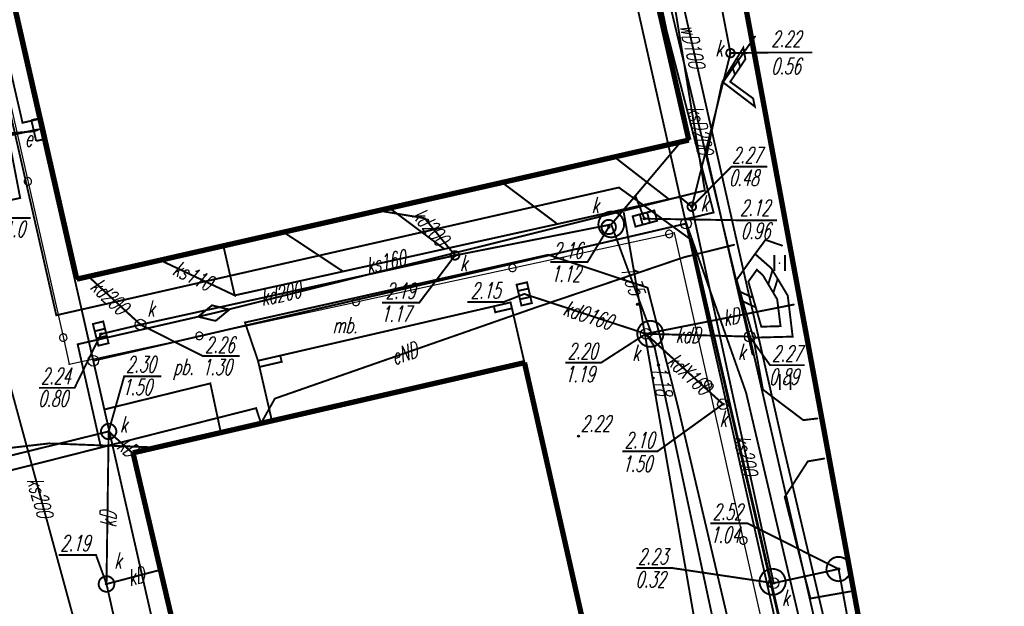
# Model space of a CAD drawing. Extents: x 6425777 to 6426103, y 6050596 to 6051176.
# Tile 47 of 72: x 6425870 to 6425916, y 6050905 to 6050932. Entities that reach past the tile are written whole.
import ezdxf

# ---------------------------------------------------------------- set-up
doc = ezdxf.new("R2010")
doc.units = 0
doc.header["$MEASUREMENT"] = 0
for name, pattern in [('GUZ', [1.5, 1, -0.5]), ('KOR', [4, 3, -1]), ('WRU', [1.5, 1, -0.5])]:
    doc.linetypes.add(name, pattern=pattern)
doc.layers.get('0').update_dxf_attribs({"linetype": 'CONTINUOUS'})
for name, color, linetype in [('202_punkt_graniczny', 7, 'CONTINUOUS'), ('218_kontur_uzytku_gruntowego', 96, 'GUZ'), ('219_dzialka_ewidencyjna', 7, 'CONTINUOUS'), ('312_budynek_ewidencyjny', 7, 'CONTINUOUS'), ('346_Wiata__taras_odkryty_na_podporach___obrys', 7, 'WRU'), ('449_Sciana_oporowa_rysunek', 7, 'CONTINUOUS'), ('450_Sciana_oporowa_symb__krawedz', 7, 'CONTINUOUS'), ('622_Punkt_rzednej_przewodu_SKPOD', 36, 'CONTINUOUS'), ('622_Punkt_rzednej_przewodu_SKPOD_Atr2', 36, 'CONTINUOUS'), ('625_Punkt_rzednej_przewodu_SEPOD_Atr2', 1, 'CONTINUOUS'), ('625_Punkt_rzednej_przewodu_SEPOD_Atr3', 1, 'CONTINUOUS'), ('687_Mufa_na_przewodzie_SEPOD', 7, 'CONTINUOUS'), ('940_Trawnik_symb__poj_', 7, 'CONTINUOUS'), ('chodnik__powierzchnia_', 7, 'WRU'), ('GEO_KOM_kratka_sciekowa', 36, 'CONTINUOUS'), ('GEO_KOM_obszar_utwardzony', 7, 'KOR'), ('GEO_KOM_ogrodzenie', 7, 'CONTINUOUS'), ('GEO_KOM_siec_k', 36, 'CONTINUOUS'), ('GEO_KOM_szafa_elektroenergetyczna', 1, 'CONTINUOUS'), ('jezdnia__powierzchnia_', 7, 'KOR'), ('komora_podziemna___przewod_kanalizacyjny__powierzchnia_', 36, 'CONTINUOUS'), ('kratka_sciekowa__punkt_', 36, 'CONTINUOUS'), ('kraweznik__linia_', 7, 'CONTINUOUS'), ('przewod_elektroenergetyczny__linia_', 1, 'CONTINUOUS'), ('przewod_elektroenergetyczny__linia__Atr1', 1, 'CONTINUOUS'), ('przewod_kanalizacyjny__linia_', 36, 'CONTINUOUS'), ('przewod_kanalizacyjny__linia__Atr1', 36, 'CONTINUOUS'), ('przewod_wodociagowy__linia_', 5, 'CONTINUOUS'), ('przewod_wodociagowy__linia__Atr1', 5, 'CONTINUOUS'), ('punkt_o_okreslonej_wysokosci__siec_kanalizacyjna_', 36, 'CONTINUOUS'), ('punkt_o_okreslonej_wysokosci__siec_kanalizacyjna__Atr2', 36, 'CONTINUOUS'), ('punkt_o_okreslonej_wysokosci__siec_kanalizacyjna__Atr3', 36, 'CONTINUOUS'), ('punkt_wysokosciowy_sztuczny', 7, 'CONTINUOUS'), ('punkt_wysokosciowy_sztuczny_Atr2', 7, 'CONTINUOUS'), ('szafa_elektroenergetyczna__punkt_', 1, 'CONTINUOUS'), ('wlaz___siec_kanalizacyjna__powierzchnia_', 7, 'CONTINUOUS'), ('wlaz___siec_kanalizacyjna__powierzchnia__Atr17', 7, 'CONTINUOUS'), ('wlaz_okragly___siec_kanalizacyjna__punkt_', 7, 'CONTINUOUS'), ('wlaz_okragly___siec_kanalizacyjna__punkt__Atr17', 7, 'CONTINUOUS')]:
    doc.layers.add(name, color=color, linetype=linetype)
doc.styles.get("Standard").update_dxf_attribs({"font": 'simplex.shx', "width": 0.85})

# ---------------------------------------------------------------- blocks, each defined once
blk = doc.blocks.new('202')
at = {"color": 0, "linetype": 'Continuous'}
blk.add_circle((0, 0), 0.5, dxfattribs=at)
blk = doc.blocks.new('801')
at = {"color": 0, "linetype": 'Continuous'}
blk.add_circle((0, 0), 0.1, dxfattribs=at)

msp = doc.modelspace()

# ---------------------------------------------------------------- linework, layer by layer
for p in [(6425899.78, 6050931.68), (6425903.92, 6050931.4), (6425903.37, 6050930.87), (6425902.77, 6050930.62), (6425903.47, 6050930.34), (6425902.36, 6050929.17), (6425902.39, 6050929.28), (6425902.76, 6050929.28), (6425903.83, 6050928.5), (6425903.91, 6050928.12), (6425869.64, 6050927.36), (6425870.47, 6050927.55), (6425870.18, 6050926.96), (6425870.28, 6050927.03), (6425870.41, 6050927.05), (6425900.34, 6050926.34), (6425900.82, 6050926.55), (6425901.66, 6050925.87), (6425897.34, 6050925.76), (6425892.08, 6050924.57), (6425898.32, 6050923.94), (6425901.57, 6050924.19), (6425869.53, 6050923.84), (6425899.89, 6050923.78), (6425900.4, 6050923.89), (6425886.47, 6050923.22), (6425886.81, 6050923.37), (6425897.78, 6050923.14), (6425900.96, 6050923.43), (6425901.98, 6050923.16), (6425888.46, 6050922.89), (6425894.67, 6050922.62), (6425898.74, 6050922.87), (6425900.64, 6050922.84), (6425900.69, 6050922.64), (6425881.86, 6050922.24), (6425897.08, 6050922.48), (6425900.139, 6050922.207), (6425902.95, 6050921.65), (6425904.41, 6050921.88), (6425879.04, 6050921.6), (6425889.38, 6050921.45), (6425903.9, 6050921.19), (6425903.92, 6050921.22), (6425905.19, 6050921.61), (6425876.08, 6050920.93), (6425889.88, 6050921.15), (6425900.58, 6050921.06), (6425905.07, 6050920.79), (6425884.64, 6050920.4), (6425904.005, 6050920.478), (6425904.68, 6050920.55), (6425872.18, 6050920.04), (6425872.83, 6050920.07), (6425903.06, 6050920.01), (6425903.607, 6050919.923), (6425904.287, 6050920.222), (6425893.118, 6050919.348), (6425903.221, 6050919.451), (6425879.57, 6050919.28), (6425898.42, 6050918.86), (6425904.956, 6050919.1), (6425905.45, 6050919.27), (6425878.506, 6050918.815), (6425878.59, 6050918.45), (6425879.321, 6050918.618), (6425891.7, 6050918.77), (6425893.65, 6050918.71), (6425905.73, 6050918.85), (6425871.22, 6050918.35), (6425877.859, 6050918.282), (6425878.674, 6050918.085), (6425873.31, 6050917.47), (6425875.16, 6050917.91), (6425904.214, 6050917.814), (6425905.114, 6050917.839), (6425903.67, 6050917.35), (6425903.84, 6050917.3), (6425905.68, 6050917.35), (6425872.22, 6050916.99), (6425872.95, 6050916.22), (6425903.8, 6050916.52), (6425871.83, 6050916.063), (6425899.4, 6050916.02), (6425905.33, 6050915.23), (6425878.43, 6050915.16), (6425903.5, 6050914.73), (6425904.29, 6050914.87), (6425881.45, 6050914.45), (6425873.47, 6050913.94), (6425880.57, 6050914), (6425902.42, 6050914.19), (6425906.18, 6050913.44), (6425906.84, 6050913.52), (6425873.67, 6050912.91), (6425878.919, 6050912.863), (6425895.66, 6050912.69), (6425905.19, 6050912.44), (6425870.88, 6050912.35), (6425873.31, 6050912.16), (6425874.81, 6050911.91), (6425874.82, 6050911.87), (6425906.39, 6050911.51), (6425907.15, 6050911.64), (6425905.31, 6050909.84), (6425907.83, 6050906.47), (6425873.57, 6050905.77), (6425904.79, 6050905.81), (6425906.51, 6050905.09), (6425908.38, 6050905.42)]:
    msp.add_point(p)
at = {"color": 7}
for p in [(6425897.55, 6050924.33), (6425900.95, 6050921.87), (6425894.24, 6050921.18), (6425898.89, 6050919.64), (6425892.48, 6050918.95), (6425872.406, 6050918.619), (6425880.05, 6050918.01), (6425898.81, 6050917.48), (6425880.66, 6050916.22), (6425893.13, 6050916.13), (6425878.43, 6050915.16), (6425900.32, 6050914.04), (6425881.31, 6050913.41), (6425878.92, 6050912.86)]:
    msp.add_point(p, dxfattribs=at)
at = {"layer": '202_punkt_graniczny', "color": 7}
for p in [(6425900.69, 6050922.64), (6425872.95, 6050916.22)]:
    msp.add_point(p, dxfattribs=at)
at = {"layer": '218_kontur_uzytku_gruntowego', "linetype": 'GUZ', "const_width": 0.09}
for points in [[(6425888.87, 6050975.2), (6425900.69, 6050922.64)], [(6425872.95, 6050916.22), (6425861.54, 6050966.38)], [(6425900.69, 6050922.64), (6425872.95, 6050916.22)], [(6425909.38, 6050884), (6425900.69, 6050922.64)], [(6425893.29, 6050826.83), (6425872.95, 6050916.22)]]:
    msp.add_lwpolyline(points, dxfattribs=at)
at = {"layer": '219_dzialka_ewidencyjna', "linetype": 'Continuous', "const_width": 0.09}
for points in [[(6425900.69, 6050922.64), (6425888.87, 6050975.2)], [(6425872.95, 6050916.22), (6425861.54, 6050966.38)], [(6425900.69, 6050922.64), (6425872.95, 6050916.22)], [(6425909.38, 6050884), (6425900.69, 6050922.64)], [(6425893.29, 6050826.83), (6425872.95, 6050916.22)]]:
    msp.add_lwpolyline(points, dxfattribs=at)
at = {"layer": '312_budynek_ewidencyjny', "linetype": 'Continuous', "const_width": 0.25}
for points in [[(6425911.05, 6050891.85), (6425900.02, 6050951.52)], [(6425895.46, 6050950.08), (6425900.82, 6050926.55)], [(6425872.18, 6050920.04), (6425866.76, 6050943.82)], [(6425900.82, 6050926.55), (6425872.18, 6050920.04)], [(6425874.81, 6050911.91), (6425893.13, 6050916.13)], [(6425893.13, 6050916.13), (6425899.79, 6050886.62)], [(6425881.76, 6050882.25), (6425874.81, 6050911.91)]]:
    msp.add_lwpolyline(points, dxfattribs=at)
at = {"layer": '346_Wiata__taras_odkryty_na_podporach___obrys', "linetype": 'WRU', "const_width": 0.09}
msp.add_lwpolyline([(6425881.31, 6050913.41), (6425880.66, 6050916.22), (6425891.7, 6050918.77), (6425892.48, 6050918.95), (6425893.13, 6050916.13)], dxfattribs=at)
for points in [[(6425891.7, 6050918.77), (6425891.76, 6050918.49), (6425892.54, 6050918.67), (6425892.48, 6050918.95)], [(6425881.7, 6050916.46), (6425881.77, 6050916.17), (6425880.73, 6050915.93), (6425880.66, 6050916.22)]]:
    msp.add_lwpolyline(points, close=True, dxfattribs=at)
at = {"layer": '449_Sciana_oporowa_rysunek', "linetype": 'Continuous', "const_width": 0.09}
msp.add_lwpolyline([(6425903.91, 6050928.12), (6425902.39, 6050929.28), (6425903.37, 6050930.87), (6425903.47, 6050930.34), (6425902.76, 6050929.28), (6425903.83, 6050928.5)], close=True, dxfattribs=at)
for points in [[(6425903.087, 6050930.411), (6425903.228, 6050929.978)], [(6425902.846, 6050930.019), (6425902.981, 6050929.61)]]:
    msp.add_lwpolyline(points, dxfattribs=at)
at = {"layer": '450_Sciana_oporowa_symb__krawedz', "linetype": 'Continuous', "const_width": 0.09}
for points in [[(6425903.92, 6050921.22), (6425904.68, 6050920.55), (6425905.45, 6050919.27), (6425905.68, 6050917.35), (6425903.84, 6050917.3), (6425903.06, 6050920.01)], [(6425904.005, 6050920.478), (6425904.287, 6050920.222), (6425904.956, 6050919.1), (6425905.114, 6050917.839), (6425904.214, 6050917.814), (6425903.607, 6050919.923)]]:
    msp.add_lwpolyline(points, close=True, dxfattribs=at)
for points in [[(6425904.539, 6050919.8), (6425904.737, 6050920.456)], [(6425904.98, 6050920.052), (6425904.777, 6050919.4)], [(6425903.221, 6050919.451), (6425903.823, 6050919.17)], [(6425903.351, 6050919), (6425903.953, 6050918.721)]]:
    msp.add_lwpolyline(points, dxfattribs=at)
at = {"layer": '622_Punkt_rzednej_przewodu_SKPOD', "linetype": 'Continuous'}
for centre in [(6425898.42, 6050918.86), (6425899.4, 6050916.02)]:
    msp.add_circle(centre, 0.05, dxfattribs=at)
at = {"layer": '625_Punkt_rzednej_przewodu_SEPOD_Atr2', "linetype": 'Continuous', "const_width": 0.09}
msp.add_lwpolyline([(6425868.62, 6050923.64), (6425868.992, 6050922.908), (6425870.022, 6050922.908)], dxfattribs=at)
at = {"layer": '687_Mufa_na_przewodzie_SEPOD', "linetype": 'Continuous', "const_width": 0.09}
for points in [[(6425878.506, 6050918.815), (6425877.859, 6050918.282)], [(6425879.321, 6050918.618), (6425878.506, 6050918.815)], [(6425878.674, 6050918.085), (6425879.321, 6050918.618)], [(6425877.859, 6050918.282), (6425878.674, 6050918.085)]]:
    msp.add_lwpolyline(points, dxfattribs=at)
at = {"layer": '940_Trawnik_symb__poj_', "linetype": 'Continuous', "const_width": 0.09}
for points in [[(6425904.82, 6050920.415), (6425904.82, 6050921.165)], [(6425905.32, 6050920.415), (6425905.32, 6050921.165)], [(6425905.08, 6050914.855), (6425905.08, 6050915.605)], [(6425905.58, 6050914.855), (6425905.58, 6050915.605)]]:
    msp.add_lwpolyline(points, dxfattribs=at)
at = {"layer": 'chodnik__powierzchnia_', "linetype": 'WRU', "const_width": 0.09}
for points in [[(6425903.9, 6050921.19), (6425904.41, 6050921.88), (6425905.19, 6050921.61)], [(6425906.84, 6050913.52), (6425906.18, 6050913.44), (6425904.29, 6050914.87), (6425903.84, 6050917.3)], [(6425907.15, 6050911.64), (6425906.39, 6050911.51), (6425905.31, 6050909.84), (6425906.51, 6050905.09), (6425908.38, 6050905.42)]]:
    msp.add_lwpolyline(points, dxfattribs=at)
at = {"layer": 'GEO_KOM_kratka_sciekowa', "linetype": 'Continuous', "const_width": 0.09}
for points in [[(6425892.761, 6050919.78), (6425892.986, 6050918.806), (6425893.474, 6050918.918), (6425893.25, 6050919.892), (6425892.761, 6050919.78)], [(6425893.118, 6050919.348), (6425892.16, 6050918.97), (6425890.451, 6050918.97)], [(6425893.316, 6050919.599), (6425892.83, 6050919.49)], [(6425892.919, 6050919.098), (6425893.407, 6050919.209)]]:
    msp.add_lwpolyline(points, dxfattribs=at)
at = {"layer": 'GEO_KOM_obszar_utwardzony', "linetype": 'KOR', "const_width": 0.09}
msp.add_lwpolyline([(6425900.32, 6050914.04), (6425898.89, 6050919.64), (6425894.24, 6050921.18), (6425880.05, 6050918.01), (6425880.66, 6050916.22), (6425881.31, 6050913.41), (6425878.92, 6050912.86), (6425878.43, 6050915.16), (6425873.47, 6050913.94), (6425872.406, 6050918.619), (6425897.55, 6050924.33), (6425900.95, 6050921.87), (6425905.11, 6050903.91), (6425907.85, 6050891.38), (6425909.16, 6050884.26), (6425906.7, 6050886.11), (6425905.37, 6050892.52)], close=True, dxfattribs=at)
msp.add_lwpolyline([(6425905.37, 6050892.52), (6425900.32, 6050914.04), (6425898.89, 6050919.64), (6425894.24, 6050921.18), (6425880.05, 6050918.01), (6425880.66, 6050916.22), (6425892.48, 6050918.95), (6425893.13, 6050916.13), (6425899.79, 6050886.62)], dxfattribs=at)
at = {"layer": 'GEO_KOM_ogrodzenie', "linetype": 'Continuous'}
msp.add_lwpolyline([(6425868.274, 6050931.762), (6425869.853, 6050924.789), (6425869.853, 6050924.789, 1), (6425869.931, 6050924.447, 1), (6425869.853, 6050924.789), (6425869.931, 6050924.447), (6425871.51, 6050917.474), (6425871.51, 6050917.474, 1), (6425871.588, 6050917.132, 1), (6425871.51, 6050917.474), (6425871.588, 6050917.132), (6425871.83, 6050916.063), (6425871.83, 6050916.063), (6425877.746, 6050917.347), (6425877.746, 6050917.347, 1), (6425878.088, 6050917.421, 1), (6425877.746, 6050917.347), (6425878.088, 6050917.421), (6425885.075, 6050918.938), (6425885.075, 6050918.938, 1), (6425885.417, 6050919.012, 1), (6425885.075, 6050918.938), (6425885.417, 6050919.012), (6425892.404, 6050920.528), (6425892.404, 6050920.528, 1), (6425892.746, 6050920.603, 1), (6425892.404, 6050920.528), (6425892.746, 6050920.603), (6425899.734, 6050922.119), (6425899.734, 6050922.119, 1), (6425900.076, 6050922.193, 1), (6425899.734, 6050922.119), (6425900.076, 6050922.193), (6425900.139, 6050922.207), (6425900.139, 6050922.207), (6425901.692, 6050915.294), (6425901.692, 6050915.294, 1), (6425901.769, 6050914.953, 1), (6425901.692, 6050915.294), (6425901.769, 6050914.953), (6425903.336, 6050907.976), (6425903.336, 6050907.976, 1), (6425903.413, 6050907.635, 1), (6425903.336, 6050907.976), (6425903.413, 6050907.635), (6425904.981, 6050900.659)], format="xyb", dxfattribs=at)
at = {"layer": 'GEO_KOM_siec_k', "linetype": 'Continuous', "const_width": 0.09}
msp.add_lwpolyline([(6425898.81, 6050917.48), (6425893.118, 6050919.348)], dxfattribs=at)
at = {"layer": 'jezdnia__powierzchnia_', "linetype": 'KOR', "const_width": 0.09}
for points in [[(6425861.41, 6050961.36), (6425863.78, 6050951.05), (6425871.22, 6050918.35), (6425897.55, 6050924.33), (6425900.95, 6050921.87)], [(6425903.8, 6050916.52), (6425901.66, 6050925.87), (6425902.36, 6050929.17), (6425903.92, 6050931.4)]]:
    msp.add_lwpolyline(points, dxfattribs=at)
at = {"layer": 'komora_podziemna___przewod_kanalizacyjny__powierzchnia_', "linetype": 'Continuous', "const_width": 0.09}
for points in [[(6425897.79, 6050922.6), (6425897.78, 6050922.72), (6425897.74, 6050922.84), (6425897.68, 6050922.95), (6425897.59, 6050923.05), (6425897.49, 6050923.12), (6425897.38, 6050923.17), (6425897.25, 6050923.2), (6425897.13, 6050923.2), (6425897, 6050923.17), (6425896.89, 6050923.12), (6425896.79, 6050923.05), (6425896.7, 6050922.95), (6425896.64, 6050922.84), (6425896.6, 6050922.72), (6425896.59, 6050922.6), (6425896.6, 6050922.48), (6425896.64, 6050922.36), (6425896.7, 6050922.25), (6425896.79, 6050922.15), (6425896.89, 6050922.08), (6425897, 6050922.03), (6425897.13, 6050922), (6425897.25, 6050922), (6425897.38, 6050922.03), (6425897.49, 6050922.08), (6425897.59, 6050922.15), (6425897.68, 6050922.25), (6425897.74, 6050922.36), (6425897.78, 6050922.48)], [(6425899.01, 6050916.87), (6425899.14, 6050916.88), (6425899.26, 6050916.92), (6425899.37, 6050916.98), (6425899.47, 6050917.06), (6425899.54, 6050917.17), (6425899.6, 6050917.28), (6425899.63, 6050917.41), (6425899.63, 6050917.53), (6425899.6, 6050917.66), (6425899.55, 6050917.78), (6425899.48, 6050917.88), (6425899.39, 6050917.97), (6425899.28, 6050918.03), (6425899.16, 6050918.07), (6425899.03, 6050918.09), (6425898.9, 6050918.08), (6425898.78, 6050918.04), (6425898.67, 6050917.98), (6425898.57, 6050917.9), (6425898.5, 6050917.79), (6425898.44, 6050917.68), (6425898.41, 6050917.55), (6425898.41, 6050917.43), (6425898.44, 6050917.3), (6425898.49, 6050917.18), (6425898.56, 6050917.08), (6425898.65, 6050916.99), (6425898.76, 6050916.93), (6425898.88, 6050916.89)], [(6425904.73, 6050905.26), (6425904.86, 6050905.27), (6425904.98, 6050905.31), (6425905.09, 6050905.37), (6425905.19, 6050905.45), (6425905.26, 6050905.56), (6425905.32, 6050905.67), (6425905.35, 6050905.8), (6425905.35, 6050905.92), (6425905.32, 6050906.05), (6425905.27, 6050906.17), (6425905.2, 6050906.27), (6425905.11, 6050906.36), (6425905, 6050906.42), (6425904.88, 6050906.46), (6425904.75, 6050906.48), (6425904.62, 6050906.47), (6425904.5, 6050906.43), (6425904.39, 6050906.37), (6425904.29, 6050906.29), (6425904.22, 6050906.18), (6425904.16, 6050906.07), (6425904.13, 6050905.94), (6425904.13, 6050905.82), (6425904.16, 6050905.69), (6425904.21, 6050905.57), (6425904.28, 6050905.47), (6425904.37, 6050905.38), (6425904.48, 6050905.32), (6425904.6, 6050905.28)]]:
    msp.add_lwpolyline(points, close=True, dxfattribs=at)
at = {"layer": 'kratka_sciekowa__punkt_', "linetype": 'Continuous', "const_width": 0.09}
for points in [[(6425898.193, 6050922.982), (6425899.206, 6050923.254), (6425899.336, 6050922.772), (6425898.326, 6050922.498)], [(6425873.416, 6050918.061), (6425873.667, 6050917.043), (6425873.188, 6050916.925), (6425872.933, 6050917.941)]]:
    msp.add_lwpolyline(points, close=True, dxfattribs=at)
for points in [[(6425898.53, 6050923.071), (6425898.658, 6050922.59)], [(6425898.869, 6050923.164), (6425898.999, 6050922.682)], [(6425873.019, 6050917.602), (6425873.504, 6050917.724)], [(6425873.102, 6050917.265), (6425873.59, 6050917.387)]]:
    msp.add_lwpolyline(points, dxfattribs=at)
at = {"layer": 'kratka_sciekowa__punkt_', "color": 7}
for p in [(6425898.74, 6050922.87), (6425873.31, 6050917.47)]:
    msp.add_point(p, dxfattribs=at)
at = {"layer": 'kraweznik__linia_', "linetype": 'Continuous', "const_width": 0.13}
msp.add_lwpolyline([(6425914.32, 6050881.81), (6425909.16, 6050884.26), (6425907.85, 6050891.38), (6425909.29, 6050891.67), (6425906.64, 6050903.5), (6425905.11, 6050903.91), (6425900.95, 6050921.87)], dxfattribs=at)
at = {"layer": 'przewod_elektroenergetyczny__linia_', "linetype": 'Continuous', "const_width": 0.09}
for points in [[(6425850.39, 6050907.77), (6425850.49, 6050907.19), (6425858.4, 6050909), (6425855.71, 6050920.75), (6425869.53, 6050923.84), (6425868.95, 6050926.86), (6425866.72, 6050935.22), (6425865.7, 6050937.26), (6425865.15, 6050939.23), (6425865.66, 6050940.38), (6425860.88, 6050961.24), (6425861.9, 6050964.16), (6425862.69, 6050966), (6425862.89, 6050965.93), (6425896.89, 6050970.34), (6425899.35, 6050959.68), (6425908.13, 6050961.8), (6425907.81, 6050963.25), (6425908.78, 6050963.5), (6425908.82, 6050963.38)], [(6425870.41, 6050927.05), (6425870.18, 6050926.96), (6425868.95, 6050926.86), (6425866.72, 6050935.22), (6425865.7, 6050937.26), (6425865.15, 6050939.23), (6425865.66, 6050940.38), (6425860.88, 6050961.24), (6425861.9, 6050964.16), (6425862.69, 6050966), (6425862.89, 6050965.93), (6425896.89, 6050970.34), (6425899.35, 6050959.68), (6425908.34, 6050961.74)], [(6425873.31, 6050912.16), (6425872.22, 6050916.99), (6425878.59, 6050918.45), (6425901.57, 6050924.19), (6425899.36, 6050937.74), (6425896.4, 6050951.73), (6425895.21, 6050952.49), (6425890.48, 6050951.72), (6425882.44, 6050951.72), (6425882.46, 6050952.45)], [(6425870.47, 6050927.55), (6425869.64, 6050927.36), (6425865.38, 6050945.89), (6425866.34, 6050946.17)], [(6425870.41, 6050927.05), (6425870.28, 6050927.03), (6425852.42, 6050923.25), (6425852.64, 6050922.37), (6425844.06, 6050920.06), (6425845.07, 6050915.86), (6425845.54, 6050915.89), (6425845.82, 6050915.94)], [(6425874.51, 6050802.19), (6425870.21, 6050814.83), (6425866.48, 6050825.42), (6425867.55, 6050830.77), (6425865.69, 6050837.55), (6425868.41, 6050844.29), (6425864.36, 6050853.01), (6425863.95, 6050860.39), (6425865.38, 6050869.24), (6425868.52, 6050872.48), (6425878.84, 6050875.02), (6425880.2, 6050873.91), (6425886.12, 6050876.27), (6425898.99, 6050878.65), (6425902.86, 6050879.33), (6425904.88, 6050881.17), (6425903.33, 6050891.16), (6425897.78, 6050923.14)], [(6425880.8, 6050913.29), (6425881.45, 6050914.45), (6425893.65, 6050918.71), (6425900.58, 6050921.06), (6425902.95, 6050921.65)], [(6425855.16, 6050908.84), (6425858.47, 6050908.81), (6425866.96, 6050910.55), (6425880.57, 6050914), (6425880.8, 6050913.29)], [(6425855.46, 6050907.89), (6425867.33, 6050911.94), (6425870.88, 6050912.35), (6425875.91, 6050912.16)]]:
    msp.add_lwpolyline(points, dxfattribs=at)
at = {"layer": 'przewod_kanalizacyjny__linia_', "linetype": 'Continuous', "const_width": 0.09}
for points in [[(6425857.65, 6050956.97), (6425857.79, 6050956.45), (6425880.76, 6050872.11), (6425873.79, 6050869.38)], [(6425898.36, 6050953.31), (6425899.42, 6050947.98), (6425902.77, 6050930.62), (6425900.96, 6050923.43), (6425904.79, 6050905.81)], [(6425895, 6050877.48), (6425910.94, 6050885.61), (6425903.67, 6050917.35), (6425898.84, 6050937.47), (6425901.93, 6050938.17)], [(6425897.19, 6050922.6), (6425900.34, 6050926.34)], [(6425897.34, 6050925.76), (6425899.89, 6050923.78)], [(6425892.08, 6050924.57), (6425894.67, 6050922.62)], [(6425900.96, 6050923.43), (6425900.4, 6050923.89), (6425899.89, 6050923.78), (6425894.67, 6050922.62), (6425889.38, 6050921.45), (6425884.64, 6050920.4), (6425879.57, 6050919.28)], [(6425898.74, 6050922.87), (6425898.32, 6050923.94)], [(6425886.47, 6050923.22), (6425888.46, 6050922.89), (6425889.88, 6050921.15)], [(6425886.81, 6050923.37), (6425889.38, 6050921.45)], [(6425873.31, 6050917.47), (6425875.16, 6050917.91), (6425889.88, 6050921.15), (6425897.19, 6050922.6), (6425899.11, 6050917.4)], [(6425881.86, 6050922.24), (6425884.64, 6050920.4)], [(6425876.08, 6050920.93), (6425879.57, 6050919.28), (6425879.04, 6050921.6)], [(6425872.83, 6050920.07), (6425875.16, 6050917.91)], [(6425898.81, 6050917.48), (6425905.73, 6050918.85)], [(6425898.81, 6050917.48), (6425899.21, 6050916.9), (6425905.9, 6050885.66), (6425906.04, 6050884.96), (6425907.52, 6050882.64), (6425907.88, 6050881.96), (6425909.67, 6050877.51)], [(6425902.42, 6050914.19), (6425898.81, 6050917.48)], [(6425903.67, 6050917.35), (6425898.81, 6050917.48)], [(6425860.43, 6050909.65), (6425873.67, 6050912.91), (6425874.82, 6050911.87)], [(6425873.67, 6050912.91), (6425873.57, 6050905.77), (6425875.5, 6050897.21), (6425877.49, 6050889.57), (6425878.27, 6050885.8), (6425880.47, 6050874.73)], [(6425873.57, 6050905.77), (6425876.09, 6050906.43)], [(6425907.38, 6050878.06), (6425911.7, 6050885.36), (6425907.83, 6050906.47), (6425904.79, 6050905.81)]]:
    msp.add_lwpolyline(points, dxfattribs=at)
at = {"layer": 'przewod_wodociagowy__linia_', "linetype": 'Continuous', "const_width": 0.09}
for points in [[(6425897.36, 6050948.88), (6425900.23, 6050934.34), (6425905.19, 6050912.44), (6425909.89, 6050892.5), (6425915.74, 6050879.5), (6425908.97, 6050879.45), (6425885.13, 6050877.57), (6425871.11, 6050875.9), (6425875.69, 6050858.51)], [(6425910.14, 6050886.3), (6425907.85, 6050896.22), (6425903.5, 6050914.73), (6425900.64, 6050922.84), (6425901.98, 6050923.16), (6425899.78, 6050931.68), (6425898.56, 6050937.51), (6425896.79, 6050947.12), (6425896.53, 6050947.15), (6425896.18, 6050947.09), (6425898.61, 6050947.56), (6425898.65, 6050947.28), (6425900.03, 6050947.83)]]:
    msp.add_lwpolyline(points, dxfattribs=at)
at = {"layer": 'punkt_o_okreslonej_wysokosci__siec_kanalizacyjna_', "color": 34}
for p in [(6425902.77, 6050930.62), (6425900.96, 6050923.43), (6425898.74, 6050922.87), (6425897.08, 6050922.48), (6425889.88, 6050921.15), (6425873.31, 6050917.47), (6425875.16, 6050917.91), (6425898.81, 6050917.48), (6425903.67, 6050917.35), (6425902.42, 6050914.19), (6425873.67, 6050912.91), (6425907.83, 6050906.47), (6425873.57, 6050905.77), (6425904.79, 6050905.81)]:
    msp.add_point(p, dxfattribs=at)
at = {"layer": 'punkt_o_okreslonej_wysokosci__siec_kanalizacyjna__Atr2', "linetype": 'Continuous', "const_width": 0.09}
for points in [[(6425902.77, 6050930.62), (6425904.67, 6050930.65), (6425906.598, 6050930.65)], [(6425900.96, 6050923.43), (6425902.808, 6050925.301), (6425904.492, 6050925.301)], [(6425898.74, 6050922.87), (6425903.216, 6050922.796), (6425904.94, 6050922.796)], [(6425897.08, 6050922.48), (6425896.081, 6050920.844), (6425894.343, 6050920.844)], [(6425889.88, 6050921.15), (6425888.211, 6050918.945), (6425886.459, 6050918.945)], [(6425875.16, 6050917.91), (6425878.072, 6050916.445), (6425879.797, 6050916.445)], [(6425873.31, 6050917.47), (6425872.079, 6050914.954), (6425870.404, 6050914.954)], [(6425898.81, 6050917.48), (6425896.72, 6050916.13), (6425895.048, 6050916.13)], [(6425903.67, 6050917.35), (6425904.622, 6050916.013), (6425906.246, 6050916.013)], [(6425873.67, 6050912.91), (6425874.398, 6050915.491), (6425876.136, 6050915.491)], [(6425902.42, 6050914.19), (6425899.357, 6050911.981), (6425897.706, 6050911.981)], [(6425907.83, 6050906.47), (6425903.558, 6050908.614), (6425901.827, 6050908.614)], [(6425873.57, 6050905.77), (6425873.079, 6050907.127), (6425871.335, 6050907.127)], [(6425904.79, 6050905.81), (6425900.02, 6050906.52), (6425898.364, 6050906.52)]]:
    msp.add_lwpolyline(points, dxfattribs=at)
at = {"layer": 'punkt_wysokosciowy_sztuczny', "linetype": 'Continuous'}
msp.add_circle((6425895.66, 6050912.69), 0.045, dxfattribs=at)
at = {"layer": 'szafa_elektroenergetyczna__punkt_', "linetype": 'Continuous', "const_width": 0.09}
for points in [[(6425870.543, 6050927.593), (6425870.055, 6050927.482)], [(6425870.765, 6050926.618), (6425870.543, 6050927.593)], [(6425870.277, 6050926.507), (6425870.055, 6050927.482)], [(6425870.765, 6050926.618), (6425870.277, 6050926.507)]]:
    msp.add_lwpolyline(points, dxfattribs=at)
at = {"layer": 'wlaz___siec_kanalizacyjna__powierzchnia_', "linetype": 'Continuous', "const_width": 0.09}
for points in [[(6425902.97, 6050930.62), (6425902.97, 6050930.66), (6425902.95, 6050930.7), (6425902.93, 6050930.74), (6425902.9, 6050930.77), (6425902.87, 6050930.79), (6425902.83, 6050930.81), (6425902.79, 6050930.82), (6425902.75, 6050930.82), (6425902.71, 6050930.81), (6425902.67, 6050930.79), (6425902.64, 6050930.77), (6425902.61, 6050930.74), (6425902.59, 6050930.7), (6425902.57, 6050930.66), (6425902.57, 6050930.62), (6425902.57, 6050930.58), (6425902.59, 6050930.54), (6425902.61, 6050930.5), (6425902.64, 6050930.47), (6425902.67, 6050930.45), (6425902.71, 6050930.43), (6425902.75, 6050930.42), (6425902.79, 6050930.42), (6425902.83, 6050930.43), (6425902.87, 6050930.45), (6425902.9, 6050930.47), (6425902.93, 6050930.5), (6425902.95, 6050930.54), (6425902.97, 6050930.58)], [(6425901.16, 6050923.43), (6425901.16, 6050923.47), (6425901.14, 6050923.51), (6425901.12, 6050923.55), (6425901.09, 6050923.58), (6425901.06, 6050923.6), (6425901.02, 6050923.62), (6425900.98, 6050923.63), (6425900.94, 6050923.63), (6425900.9, 6050923.62), (6425900.86, 6050923.6), (6425900.83, 6050923.58), (6425900.8, 6050923.55), (6425900.78, 6050923.51), (6425900.76, 6050923.47), (6425900.76, 6050923.43), (6425900.76, 6050923.39), (6425900.78, 6050923.35), (6425900.8, 6050923.31), (6425900.83, 6050923.28), (6425900.86, 6050923.26), (6425900.9, 6050923.24), (6425900.94, 6050923.23), (6425900.98, 6050923.23), (6425901.02, 6050923.24), (6425901.06, 6050923.26), (6425901.09, 6050923.28), (6425901.12, 6050923.31), (6425901.14, 6050923.35), (6425901.16, 6050923.39)], [(6425897.41, 6050922.48), (6425897.4, 6050922.55), (6425897.38, 6050922.62), (6425897.34, 6050922.68), (6425897.29, 6050922.73), (6425897.24, 6050922.77), (6425897.17, 6050922.8), (6425897.11, 6050922.81), (6425897.03, 6050922.81), (6425896.97, 6050922.8), (6425896.9, 6050922.77), (6425896.85, 6050922.73), (6425896.8, 6050922.68), (6425896.76, 6050922.62), (6425896.74, 6050922.55), (6425896.74, 6050922.48), (6425896.74, 6050922.41), (6425896.76, 6050922.34), (6425896.8, 6050922.28), (6425896.85, 6050922.23), (6425896.9, 6050922.19), (6425896.97, 6050922.16), (6425897.03, 6050922.15), (6425897.11, 6050922.15), (6425897.17, 6050922.16), (6425897.24, 6050922.19), (6425897.29, 6050922.23), (6425897.34, 6050922.28), (6425897.38, 6050922.34), (6425897.4, 6050922.41)], [(6425890.08, 6050921.15), (6425890.08, 6050921.19), (6425890.06, 6050921.23), (6425890.04, 6050921.27), (6425890.01, 6050921.3), (6425889.98, 6050921.32), (6425889.94, 6050921.34), (6425889.9, 6050921.35), (6425889.86, 6050921.35), (6425889.82, 6050921.34), (6425889.78, 6050921.32), (6425889.75, 6050921.3), (6425889.72, 6050921.27), (6425889.7, 6050921.23), (6425889.68, 6050921.19), (6425889.68, 6050921.15), (6425889.68, 6050921.11), (6425889.7, 6050921.07), (6425889.72, 6050921.03), (6425889.75, 6050921), (6425889.78, 6050920.98), (6425889.82, 6050920.96), (6425889.86, 6050920.95), (6425889.9, 6050920.95), (6425889.94, 6050920.96), (6425889.98, 6050920.98), (6425890.01, 6050921), (6425890.04, 6050921.03), (6425890.06, 6050921.07), (6425890.08, 6050921.11)], [(6425873.75, 6050912.56), (6425873.83, 6050912.59), (6425873.9, 6050912.64), (6425873.96, 6050912.7), (6425874, 6050912.78), (6425874.03, 6050912.86), (6425874.03, 6050912.95), (6425874.01, 6050913.03), (6425873.97, 6050913.11), (6425873.91, 6050913.17), (6425873.84, 6050913.23), (6425873.76, 6050913.26), (6425873.68, 6050913.27), (6425873.59, 6050913.26), (6425873.51, 6050913.23), (6425873.44, 6050913.18), (6425873.38, 6050913.12), (6425873.34, 6050913.04), (6425873.31, 6050912.96), (6425873.31, 6050912.87), (6425873.33, 6050912.79), (6425873.37, 6050912.71), (6425873.43, 6050912.65), (6425873.5, 6050912.59), (6425873.58, 6050912.56), (6425873.66, 6050912.55)], [(6425908.15, 6050906), (6425908.24, 6050906.08), (6425908.31, 6050906.17), (6425908.37, 6050906.28), (6425908.39, 6050906.39), (6425908.4, 6050906.51), (6425908.38, 6050906.63), (6425908.33, 6050906.74), (6425908.26, 6050906.84), (6425908.18, 6050906.92), (6425908.08, 6050906.98), (6425907.97, 6050907.02), (6425907.85, 6050907.04), (6425907.73, 6050907.03), (6425907.62, 6050907), (6425907.51, 6050906.94), (6425907.42, 6050906.86), (6425907.35, 6050906.77), (6425907.3, 6050906.66), (6425907.27, 6050906.55), (6425907.26, 6050906.43), (6425907.28, 6050906.31), (6425907.33, 6050906.2), (6425907.4, 6050906.1), (6425907.48, 6050906.02), (6425907.58, 6050905.96), (6425907.7, 6050905.92), (6425907.81, 6050905.9), (6425907.93, 6050905.91), (6425908.05, 6050905.94)], [(6425873.73, 6050905.44), (6425873.8, 6050905.49), (6425873.87, 6050905.55), (6425873.91, 6050905.63), (6425873.93, 6050905.71), (6425873.94, 6050905.8), (6425873.92, 6050905.89), (6425873.88, 6050905.97), (6425873.82, 6050906.04), (6425873.75, 6050906.09), (6425873.67, 6050906.12), (6425873.58, 6050906.14), (6425873.49, 6050906.13), (6425873.41, 6050906.1), (6425873.34, 6050906.05), (6425873.27, 6050905.99), (6425873.23, 6050905.91), (6425873.21, 6050905.83), (6425873.2, 6050905.74), (6425873.22, 6050905.65), (6425873.26, 6050905.57), (6425873.32, 6050905.5), (6425873.39, 6050905.45), (6425873.47, 6050905.42), (6425873.56, 6050905.4), (6425873.65, 6050905.41)]]:
    msp.add_lwpolyline(points, close=True, dxfattribs=at)
at = {"layer": 'wlaz_okragly___siec_kanalizacyjna__punkt_', "linetype": 'Continuous'}
for centre in [(6425875.16, 6050917.91), (6425898.81, 6050917.48), (6425903.67, 6050917.35), (6425902.42, 6050914.19), (6425904.79, 6050905.81)]:
    msp.add_circle(centre, 0.25, dxfattribs=at)

# ---------------------------------------------------------------- block references
at = {"layer": '202_punkt_graniczny', "color": 7, "linetype": 'Continuous', "xscale": 0.5, "yscale": 0.5, "zscale": 0.5}
for p in [(6425900.69, 6050922.64), (6425872.95, 6050916.22)]:
    msp.add_blockref('202', p, dxfattribs=at)
at = {"layer": 'punkt_o_okreslonej_wysokosci__siec_kanalizacyjna_', "color": 34, "linetype": 'Continuous', "xscale": 0.5, "yscale": 0.5, "zscale": 0.5}
for p in [(6425902.77, 6050930.62), (6425900.96, 6050923.43), (6425897.08, 6050922.48), (6425889.88, 6050921.15), (6425875.16, 6050917.91), (6425898.81, 6050917.48), (6425903.67, 6050917.35), (6425873.67, 6050912.91), (6425907.83, 6050906.47), (6425873.57, 6050905.77), (6425904.79, 6050905.81)]:
    msp.add_blockref('801', p, dxfattribs=at)
for p, rotation in [((6425898.74, 6050922.87), 15.11), ((6425873.31, 6050917.47), 104.04), ((6425902.42, 6050914.19), 317.66)]:
    msp.add_blockref('801', p, dxfattribs=dict(at, rotation=rotation))

# ---------------------------------------------------------------- texts
at = {"layer": '622_Punkt_rzednej_przewodu_SKPOD_Atr2', "oblique": 15, "width": 0.62}
for s, rotation, p in [('1.35', 289.5, (6425897.607, 6050920.54)), ('1.18', 282.1, (6425899.039, 6050915.899))]:
    msp.add_text(s, height=0.75, rotation=rotation, dxfattribs=at).set_placement(p)
at = {"layer": '625_Punkt_rzednej_przewodu_SEPOD_Atr3', "oblique": 15, "width": 0.62}
msp.add_text('1.0', height=0.75, dxfattribs=at).set_placement((6425868.758, 6050922.011))
at = {"layer": 'GEO_KOM_kratka_sciekowa', "oblique": 15, "width": 0.62}
msp.add_text('2.15', height=0.75, dxfattribs=at).set_placement((6425890.612, 6050919.131))
at = {"layer": 'GEO_KOM_obszar_utwardzony', "oblique": 15, "width": 0.62}
for s, p in [('mb.', (6425884.138, 6050917.505)), ('pb.', (6425876.688, 6050915.565))]:
    msp.add_text(s, height=0.75, dxfattribs=at).set_placement(p)
at = {"layer": 'GEO_KOM_siec_k', "oblique": 15, "width": 0.62}
for s, rotation, p in [('kdO160', 341.9, (6425894.874, 6050918.373)), ('kD', 318.9, (6425874.016, 6050912.134)), ('kD', 89.8, (6425874.016, 6050908.411))]:
    msp.add_text(s, height=0.75, rotation=rotation, dxfattribs=at).set_placement(p)
at = {"layer": 'GEO_KOM_szafa_elektroenergetyczna', "oblique": 15, "width": 0.62}
msp.add_text('e', height=0.75, dxfattribs=at).set_placement((6425869.742, 6050926.247))
at = {"layer": 'przewod_elektroenergetyczny__linia__Atr1', "oblique": 15, "width": 0.62}
msp.add_text('eND', height=0.75, rotation=19.2, dxfattribs=at).set_placement((6425887.043, 6050916.006))
at = {"layer": 'przewod_kanalizacyjny__linia__Atr1', "oblique": 15, "width": 0.62}
for s, rotation, p in [('ksD200', 283.5, (6425900.715, 6050928.062)), ('kd200', 310.6, (6425887.829, 6050922.981)), ('ks160', 12.5, (6425885.8, 6050920.278)), ('ks110', 334.7, (6425876.602, 6050920.27)), ('kd200', 317.2, (6425872.756, 6050919.611)), ('kd200', 12.4, (6425880.86, 6050918.784)), ('kD', 11.2, (6425902.483, 6050917.833)), ('kdD', 358.5, (6425900.19, 6050917.065)), ('kdX160', 317.7, (6425899.735, 6050916.105)), ('ks200', 282.3, (6425902.924, 6050912.64)), ('ks200', 286, (6425869.839, 6050910.623)), ('kD', 14.7, (6425874.665, 6050905.667))]:
    msp.add_text(s, height=0.75, rotation=rotation, dxfattribs=at).set_placement(p)
at = {"layer": 'przewod_wodociagowy__linia__Atr1', "oblique": 15, "width": 0.62}
msp.add_text('wD100', height=0.75, rotation=282.8, dxfattribs=at).set_placement((6425900.399, 6050931.874))
at = {"layer": 'punkt_o_okreslonej_wysokosci__siec_kanalizacyjna__Atr2', "oblique": 15, "width": 0.62}
for s, p in [('2.22', (6425904.67, 6050930.908)), ('2.27', (6425902.835, 6050925.473)), ('2.12', (6425903.216, 6050923.008)), ('2.16', (6425894.45, 6050921.003)), ('2.19', (6425886.627, 6050919.118)), ('2.26', (6425878.17, 6050916.59)), ('2.20', (6425895.148, 6050916.299)), ('2.27', (6425904.715, 6050916.185)), ('2.30', (6425874.478, 6050915.677)), ('2.24', (6425870.498, 6050915.131)), ('2.10', (6425897.813, 6050912.127)), ('2.52', (6425901.927, 6050908.773)), ('2.19', (6425871.401, 6050907.306)), ('2.23', (6425898.431, 6050906.687))]:
    msp.add_text(s, height=0.75, dxfattribs=at).set_placement(p)
at = {"layer": 'punkt_o_okreslonej_wysokosci__siec_kanalizacyjna__Atr3', "oblique": 15, "width": 0.62}
for s, p in [('0.56', (6425904.67, 6050929.633)), ('0.48', (6425902.694, 6050924.404)), ('0.96', (6425903.249, 6050921.925)), ('1.12', (6425894.357, 6050919.914)), ('1.17', (6425886.413, 6050918.035)), ('1.30', (6425878.039, 6050915.55)), ('1.19', (6425895.015, 6050915.216)), ('0.89', (6425904.568, 6050915.096)), ('1.50', (6425874.298, 6050914.614)), ('0.80', (6425870.367, 6050914.073)), ('1.50', (6425897.706, 6050911.024)), ('1.04', (6425901.814, 6050907.697)), ('0.32', (6425898.324, 6050905.611))]:
    msp.add_text(s, height=0.75, dxfattribs=at).set_placement(p)
at = {"layer": 'punkt_wysokosciowy_sztuczny_Atr2', "oblique": 15, "width": 0.62}
msp.add_text('2.22', height=0.75, dxfattribs=at).set_placement((6425895.761, 6050912.902))
at = {"layer": 'wlaz___siec_kanalizacyjna__powierzchnia__Atr17', "oblique": 15, "width": 0.62}
for p in [(6425902.06, 6050930.47), (6425896.262, 6050923.135), (6425901.371, 6050923.201), (6425890.102, 6050920.406), (6425874.193, 6050912.862), (6425873.92, 6050906.49)]:
    msp.add_text('k', height=0.75, dxfattribs=at).set_placement(p)
at = {"layer": 'wlaz_okragly___siec_kanalizacyjna__punkt__Atr17', "oblique": 15, "width": 0.62}
for p in [(6425875.465, 6050918.289), (6425898.173, 6050916.213), (6425903.118, 6050916.259), (6425902.251, 6050913.121), (6425905.172, 6050904.75)]:
    msp.add_text('k', height=0.75, dxfattribs=at).set_placement(p)

doc.saveas('drawing.dxf')
